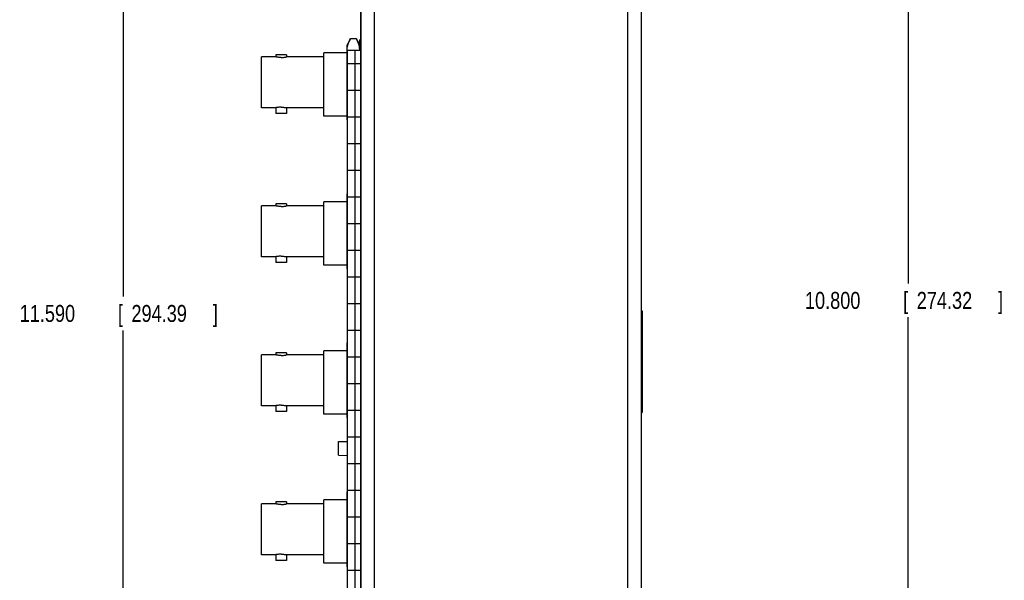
# Model space of a CAD drawing. Header units: inches. Extents: x 0 to 34, y 0 to 22.
# Tile 113 of 119: x 23 to 30.2, y 12.2 to 16.3. Entities that reach past the tile are written whole.
import ezdxf

# ---------------------------------------------------------------- set-up
doc = ezdxf.new("R2010")
doc.units = ezdxf.units.IN
doc.header["$LTSCALE"] = 1.87
doc.header["$MEASUREMENT"] = 0
doc.layers.get('0').update_dxf_attribs({"linetype": 'CONTINUOUS'})
doc.layers.add('DATUMCURVES', color=7, linetype='CONTINUOUS')
doc.layers.add('DIMENSIONS', color=7, linetype='CONTINUOUS')
doc.styles.get("Standard").update_dxf_attribs({"font": 'txt', "width": 0.8})
doc.dimstyles.new('DIMSTYLE_1', dxfattribs={"dimtxt": 0.125, "dimasz": 0.18, "dimexe": 0.18, "dimexo": 0.0625, "dimgap": 0.09, "dimtad": 0, "dimtih": 1, "dimtoh": 1, "dimdec": 3, "dimzin": 4, "dimdsep": 46, "dimtxsty": 'STANDARD', "dimblk": '_FILLED', "dimblk1": '_FILLED', "dimblk2": '_FILLED', "dimcen": 0.09, "dimadec": 0, "dimazin": 0, "dimtp": 0.001, "dimtm": 0.001, "dimtfac": 1, "dimtdec": 3, "dimtofl": 0, "dimtmove": 0, "dimatfit": 3, "dimldrblk": '_FILLED', "dimfxl": 1, "dimtolj": 1, "dimtzin": 4, "dimarcsym": 0})

# ---------------------------------------------------------------- blocks, each defined once
blk = doc.blocks.new('_FILLED')
at = {"color": 0, "linetype": 'BYBLOCK'}
blk.add_solid([(0, 0), (-1, 0.174), (-1, -0.174)], dxfattribs=at)
blk = doc.blocks.new('*D7')
at = {"layer": 'DIMENSIONS', "color": 2, "linetype": 'CONTINUOUS'}
for p, q in [((25.4619, 19.6179), (23.6001, 19.6179)), ((23.7251, 19.6179), (23.7251, 14.3046)), ((23.7251, 8.0279), (23.7251, 14.0546)), ((25.4619, 8.0279), (23.6001, 8.0279))]:
    blk.add_line(p, q, dxfattribs=at)
at = {"layer": 'DIMENSIONS', "color": 2, "linetype": 'CONTINUOUS', "xscale": 0.18, "yscale": 0.18, "zscale": 0.18}
for p, rotation in [((23.7251, 19.6179), 90), ((23.7251, 8.0279), 270)]:
    blk.add_blockref('_FILLED', p, dxfattribs=dict(at, rotation=rotation))
at = {"layer": 'DIMENSIONS', "color": 2, "linetype": 'CONTINUOUS', "width": 0.8}
for s, p in [('11.590', (22.9626, 14.1171)), ('[', (23.6876, 14.1171)), ('294.39', (23.7876, 14.1171)), (']', (24.3876, 14.1171))]:
    blk.add_text(s, height=0.125, dxfattribs=at).set_placement(p)
blk = doc.blocks.new('*D8')
at = {"layer": 'DIMENSIONS', "color": 2, "linetype": 'CONTINUOUS'}
for p, q in [((27.7869, 19.2228), (29.6457, 19.2228)), ((29.5207, 19.2228), (29.5207, 14.4009)), ((29.5207, 8.4229), (29.5207, 14.1509)), ((27.593, 8.4229), (29.6457, 8.4229))]:
    blk.add_line(p, q, dxfattribs=at)
at = {"layer": 'DIMENSIONS', "color": 2, "linetype": 'CONTINUOUS', "xscale": 0.18, "yscale": 0.18, "zscale": 0.18}
for p, rotation in [((29.5207, 19.2228), 90), ((29.5207, 8.4229), 270)]:
    blk.add_blockref('_FILLED', p, dxfattribs=dict(at, rotation=rotation))
at = {"layer": 'DIMENSIONS', "color": 2, "linetype": 'CONTINUOUS', "width": 0.8}
for s, p in [('10.800', (28.7582, 14.2134)), ('[', (29.4832, 14.2134)), ('274.32', (29.5832, 14.2134)), (']', (30.1832, 14.2134))]:
    blk.add_text(s, height=0.125, dxfattribs=at).set_placement(p)

msp = doc.modelspace()

# ---------------------------------------------------------------- linework, layer by layer
at = {"color": 7, "linetype": 'CONTINUOUS'}
for p, q in [((25.4796, 9.0279), (25.4796, 18.6179)), ((25.4816, 9.0279), (25.4816, 18.6179)), ((25.5816, 9.0279), (25.5816, 18.6179)), ((27.4516, 9.0279), (27.4516, 18.6179)), ((27.5516, 9.0279), (27.5516, 18.6179)), ((25.4039, 16.2063), (25.3786, 16.1624)), ((25.4472, 16.2063), (25.4039, 16.2063)), ((25.4726, 16.1624), (25.4472, 16.2063)), ((25.3786, 15.6094), (25.3786, 16.1624)), ((25.4726, 16.1229), (25.4726, 16.1984)), ((25.4796, 16.1984), (25.4726, 16.1984)), ((24.7466, 15.6984), (24.7466, 16.0734)), ((24.8541, 16.0734), (24.7466, 16.0734)), ((24.8541, 16.0891), (24.8541, 16.0733)), ((24.9311, 16.0891), (24.8541, 16.0891)), ((24.9311, 16.0891), (24.9311, 16.0733)), ((25.2066, 16.0734), (24.9311, 16.0734)), ((25.2066, 15.6359), (25.2066, 16.1039)), ((25.3786, 16.1039), (25.2066, 16.1039)), ((25.3788, 16.1229), (25.3788, 10.1189)), ((25.3788, 16.1229), (25.4796, 16.1229)), ((25.4379, 10.1189), (25.4379, 16.1229)), ((25.3788, 16.0244), (25.4796, 16.0244)), ((25.3788, 15.8276), (25.4796, 15.8276)), ((24.8541, 15.6984), (24.7466, 15.6984)), ((24.8541, 15.6984), (24.8541, 15.6566)), ((24.9311, 15.6984), (24.9311, 15.6566)), ((25.2066, 15.6984), (24.9311, 15.6984)), ((24.9311, 15.6566), (24.8541, 15.6566)), ((25.3786, 15.6359), (25.2066, 15.6359)), ((25.3788, 15.6307), (25.4796, 15.6307)), ((25.3788, 15.6089), (25.3786, 15.6094)), ((25.3788, 15.4339), (25.4796, 15.4339)), ((25.3788, 15.237), (25.4796, 15.237)), ((25.3788, 15.0628), (25.3786, 15.0624)), ((25.3786, 14.5094), (25.3786, 15.0624)), ((24.7466, 14.5984), (24.7466, 14.9734)), ((24.8541, 14.9734), (24.7466, 14.9734)), ((24.8541, 14.9891), (24.8541, 14.9733)), ((24.9311, 14.9891), (24.8541, 14.9891)), ((24.9311, 14.9891), (24.9311, 14.9733)), ((25.2066, 14.9734), (24.9311, 14.9734)), ((25.2066, 14.5359), (25.2066, 15.0039)), ((25.3786, 15.0039), (25.2066, 15.0039)), ((25.3788, 15.0402), (25.4796, 15.0402)), ((25.3788, 14.8433), (25.4796, 14.8433)), ((25.3788, 14.6465), (25.4796, 14.6465)), ((24.8541, 14.5984), (24.7466, 14.5984)), ((24.8541, 14.5984), (24.8541, 14.5566)), ((24.9311, 14.5566), (24.8541, 14.5566)), ((24.9311, 14.5984), (24.9311, 14.5566)), ((25.2066, 14.5984), (24.9311, 14.5984)), ((25.3786, 14.5359), (25.2066, 14.5359)), ((25.3788, 14.5089), (25.3786, 14.5094)), ((25.3788, 14.4496), (25.4796, 14.4496)), ((25.3788, 14.2528), (25.4796, 14.2528)), ((27.5516, 14.1979), (27.5566, 14.1979)), ((27.5566, 14.1979), (27.5566, 13.4479)), ((25.3788, 14.0559), (25.4796, 14.0559)), ((25.3788, 13.9628), (25.3786, 13.9624)), ((25.3786, 13.4094), (25.3786, 13.9624)), ((24.8541, 13.8891), (24.8541, 13.8733)), ((24.9311, 13.8891), (24.8541, 13.8891)), ((24.9311, 13.8891), (24.9311, 13.8733)), ((25.2066, 13.4359), (25.2066, 13.9039)), ((25.3786, 13.9039), (25.2066, 13.9039)), ((24.7466, 13.4984), (24.7466, 13.8734)), ((24.8541, 13.8734), (24.7466, 13.8734)), ((25.2066, 13.8734), (24.9311, 13.8734)), ((25.3788, 13.8591), (25.4796, 13.8591)), ((25.3788, 13.6622), (25.4796, 13.6622)), ((24.8541, 13.4984), (24.7466, 13.4984)), ((24.8541, 13.4984), (24.8541, 13.4566)), ((24.9311, 13.4566), (24.8541, 13.4566)), ((24.9311, 13.4984), (24.9311, 13.4566)), ((25.2066, 13.4984), (24.9311, 13.4984)), ((25.3788, 13.4654), (25.4796, 13.4654)), ((27.5516, 13.4479), (27.5566, 13.4479)), ((25.3786, 13.4359), (25.2066, 13.4359)), ((25.3788, 13.4089), (25.3786, 13.4094)), ((25.3166, 13.2329), (25.3788, 13.2343)), ((25.3166, 13.1329), (25.3166, 13.2329)), ((25.3788, 13.2685), (25.4796, 13.2685)), ((25.3166, 13.1329), (25.3788, 13.1314)), ((25.3788, 13.0717), (25.4796, 13.0717)), ((25.3788, 12.8628), (25.3786, 12.8624)), ((25.3786, 12.3094), (25.3786, 12.8624)), ((25.3788, 12.8748), (25.4796, 12.8748)), ((25.2066, 12.3359), (25.2066, 12.8039)), ((25.3786, 12.8039), (25.2066, 12.8039)), ((24.7466, 12.3984), (24.7466, 12.7734)), ((24.8541, 12.7734), (24.7466, 12.7734)), ((24.8541, 12.7891), (24.8541, 12.7733)), ((24.9311, 12.7891), (24.8541, 12.7891)), ((24.9311, 12.7891), (24.9311, 12.7733)), ((25.2066, 12.7734), (24.9311, 12.7734)), ((25.3788, 12.678), (25.4796, 12.678)), ((25.3788, 12.4811), (25.4796, 12.4811)), ((24.8541, 12.3984), (24.7466, 12.3984)), ((24.8541, 12.3984), (24.8541, 12.3566)), ((24.9311, 12.3566), (24.8541, 12.3566)), ((24.9311, 12.3984), (24.9311, 12.3566)), ((25.2066, 12.3984), (24.9311, 12.3984)), ((25.3786, 12.3359), (25.2066, 12.3359)), ((25.3788, 12.3089), (25.3786, 12.3094)), ((25.3788, 12.2843), (25.4796, 12.2843))]:
    msp.add_line(p, q, dxfattribs=at)
for points, knots in [([(25.3795, 16.1358), (25.3797, 16.138), (25.3805, 16.1456), (25.3831, 16.1587), (25.3884, 16.1747), (25.3953, 16.1907), (25.4009, 16.2011), (25.4039, 16.2063)], [0, 0, 0, 0, 0.087873, 0.306381, 0.529731, 0.759843, 1, 1, 1, 1]), ([(25.4712, 16.1403), (25.4711, 16.141), (25.4703, 16.1471), (25.468, 16.1587), (25.4628, 16.1747), (25.4558, 16.1907), (25.4502, 16.2011), (25.4472, 16.2063)], [0, 0, 0, 0, 0.029962, 0.262343, 0.499873, 0.744595, 1, 1, 1, 1]), ([(25.3792, 16.1229), (25.3792, 16.124), (25.3791, 16.1283), (25.3793, 16.1326), (25.3795, 16.1358)], [0, 0, 0, 0, 0.254868, 1, 1, 1, 1]), ([(25.4719, 16.1229), (25.472, 16.124), (25.472, 16.1283), (25.4719, 16.1326), (25.4716, 16.1358)], [0, 0, 0, 0, 0.256861, 1, 1, 1, 1]), ([(24.8926, 16.0694), (24.8895, 16.0694), (24.8836, 16.0695), (24.875, 16.0701), (24.8676, 16.071), (24.8611, 16.072), (24.8579, 16.0726), (24.8543, 16.0733), (24.8543, 16.0733)], [0, 0, 0, 0, 0.237549, 0.464616, 0.664888, 0.827622, 0.941018, 1, 1, 1, 1]), ([(24.8926, 16.0694), (24.8956, 16.0694), (24.9016, 16.0695), (24.9101, 16.0701), (24.9175, 16.071), (24.924, 16.072), (24.9272, 16.0726), (24.9308, 16.0733), (24.9308, 16.0733)], [0, 0, 0, 0, 0.237549, 0.464616, 0.664888, 0.827622, 0.941018, 1, 1, 1, 1]), ([(24.8926, 15.7024), (24.8895, 15.7024), (24.8836, 15.7022), (24.875, 15.7016), (24.8676, 15.7007), (24.8611, 15.6997), (24.8579, 15.6991), (24.8543, 15.6984), (24.8543, 15.6984)], [0, 0, 0, 0, 0.237311, 0.46457, 0.664765, 0.827708, 0.941024, 1, 1, 1, 1]), ([(24.8926, 15.7024), (24.8956, 15.7024), (24.9016, 15.7022), (24.9101, 15.7016), (24.9175, 15.7007), (24.924, 15.6997), (24.9272, 15.6991), (24.9308, 15.6984), (24.9308, 15.6984)], [0, 0, 0, 0, 0.237311, 0.46457, 0.664765, 0.827708, 0.941024, 1, 1, 1, 1]), ([(24.8926, 14.9694), (24.8895, 14.9694), (24.8836, 14.9695), (24.875, 14.9701), (24.8676, 14.971), (24.8611, 14.972), (24.8579, 14.9726), (24.8543, 14.9733), (24.8543, 14.9733)], [0, 0, 0, 0, 0.237549, 0.464616, 0.664888, 0.827622, 0.941018, 1, 1, 1, 1]), ([(24.8926, 14.9694), (24.8956, 14.9694), (24.9016, 14.9695), (24.9101, 14.9701), (24.9175, 14.971), (24.924, 14.972), (24.9272, 14.9726), (24.9308, 14.9733), (24.9308, 14.9733)], [0, 0, 0, 0, 0.237549, 0.464616, 0.664888, 0.827622, 0.941018, 1, 1, 1, 1]), ([(24.8926, 14.6024), (24.8895, 14.6024), (24.8836, 14.6022), (24.875, 14.6016), (24.8676, 14.6007), (24.8611, 14.5997), (24.8579, 14.5991), (24.8543, 14.5984), (24.8543, 14.5984)], [0, 0, 0, 0, 0.237311, 0.46457, 0.664765, 0.827708, 0.941024, 1, 1, 1, 1]), ([(24.8926, 14.6024), (24.8956, 14.6024), (24.9016, 14.6022), (24.9101, 14.6016), (24.9175, 14.6007), (24.924, 14.5997), (24.9272, 14.5991), (24.9308, 14.5984), (24.9308, 14.5984)], [0, 0, 0, 0, 0.237311, 0.46457, 0.664765, 0.827708, 0.941024, 1, 1, 1, 1]), ([(24.8926, 13.8694), (24.8895, 13.8694), (24.8836, 13.8695), (24.875, 13.8701), (24.8676, 13.871), (24.8611, 13.872), (24.8579, 13.8726), (24.8543, 13.8733), (24.8543, 13.8733)], [0, 0, 0, 0, 0.237549, 0.464616, 0.664888, 0.827622, 0.941018, 1, 1, 1, 1]), ([(24.8926, 13.8694), (24.8956, 13.8694), (24.9016, 13.8695), (24.9101, 13.8701), (24.9175, 13.871), (24.924, 13.872), (24.9272, 13.8726), (24.9308, 13.8733), (24.9308, 13.8733)], [0, 0, 0, 0, 0.237549, 0.464616, 0.664888, 0.827622, 0.941018, 1, 1, 1, 1]), ([(24.8926, 13.5024), (24.8895, 13.5024), (24.8836, 13.5022), (24.875, 13.5016), (24.8676, 13.5007), (24.8611, 13.4997), (24.8579, 13.4991), (24.8543, 13.4984), (24.8543, 13.4984)], [0, 0, 0, 0, 0.237311, 0.46457, 0.664765, 0.827708, 0.941024, 1, 1, 1, 1]), ([(24.8926, 13.5024), (24.8956, 13.5024), (24.9016, 13.5022), (24.9101, 13.5016), (24.9175, 13.5007), (24.924, 13.4997), (24.9272, 13.4991), (24.9308, 13.4984), (24.9308, 13.4984)], [0, 0, 0, 0, 0.237311, 0.46457, 0.664765, 0.827708, 0.941024, 1, 1, 1, 1]), ([(24.8926, 12.7694), (24.8895, 12.7694), (24.8836, 12.7695), (24.875, 12.7701), (24.8676, 12.771), (24.8611, 12.772), (24.8579, 12.7726), (24.8543, 12.7733), (24.8543, 12.7733)], [0, 0, 0, 0, 0.237549, 0.464616, 0.664888, 0.827622, 0.941018, 1, 1, 1, 1]), ([(24.8926, 12.7694), (24.8956, 12.7694), (24.9016, 12.7695), (24.9101, 12.7701), (24.9175, 12.771), (24.924, 12.772), (24.9272, 12.7726), (24.9308, 12.7733), (24.9308, 12.7733)], [0, 0, 0, 0, 0.237549, 0.464616, 0.664888, 0.827622, 0.941018, 1, 1, 1, 1]), ([(24.8926, 12.4024), (24.8895, 12.4024), (24.8836, 12.4022), (24.875, 12.4016), (24.8676, 12.4007), (24.8611, 12.3997), (24.8579, 12.3991), (24.8543, 12.3984), (24.8543, 12.3984)], [0, 0, 0, 0, 0.237311, 0.46457, 0.664765, 0.827708, 0.941024, 1, 1, 1, 1]), ([(24.8926, 12.4024), (24.8956, 12.4024), (24.9016, 12.4022), (24.9101, 12.4016), (24.9175, 12.4007), (24.924, 12.3997), (24.9272, 12.3991), (24.9308, 12.3984), (24.9308, 12.3984)], [0, 0, 0, 0, 0.237311, 0.46457, 0.664765, 0.827708, 0.941024, 1, 1, 1, 1])]:
    msp.add_open_spline(points, degree=3, knots=knots, dxfattribs=at)
msp.add_open_spline([(25.4716, 16.1358), (25.4715, 16.1373), (25.4713, 16.1388), (25.4712, 16.1403)], degree=3, dxfattribs=at)
at = {"layer": 'DATUMCURVES', "color": 40, "linetype": 'CONTINUOUS'}
msp.add_open_spline([(27.5566, 13.4479, 1.9049), (27.5566, 13.487, 1.9049), (27.5566, 13.737, 1.9049), (27.5566, 13.987, 1.9049), (27.5566, 14.1979, 1.9049)], degree=3, knots=[0, 0, 0, 0, 0.15625, 1, 1, 1, 1], dxfattribs=at)

# ---------------------------------------------------------------- dimensions: what is measured, and where the dimension line sits
at = {"layer": 'DIMENSIONS', "color": 2, "linetype": 'CONTINUOUS'}
for base, p1, p2, picture, middle in [((23.7251, 8.0279), (25.4619, 19.6179), (25.4619, 8.0279), '*D7', (23.7251, 14.1796)), ((29.5207, 8.4229), (27.7869, 19.2228), (27.593, 8.4229), '*D8', (29.5207, 14.2759))]:
    dim = msp.add_linear_dim(base=base, p1=p1, p2=p2, angle=270, dimstyle='DIMSTYLE_1', dxfattribs=at)
    dim.commit()
    dim.dimension.update_dxf_attribs({"geometry": picture, "text_midpoint": middle, "dimtype": 160})

doc.saveas('drawing.dxf')
